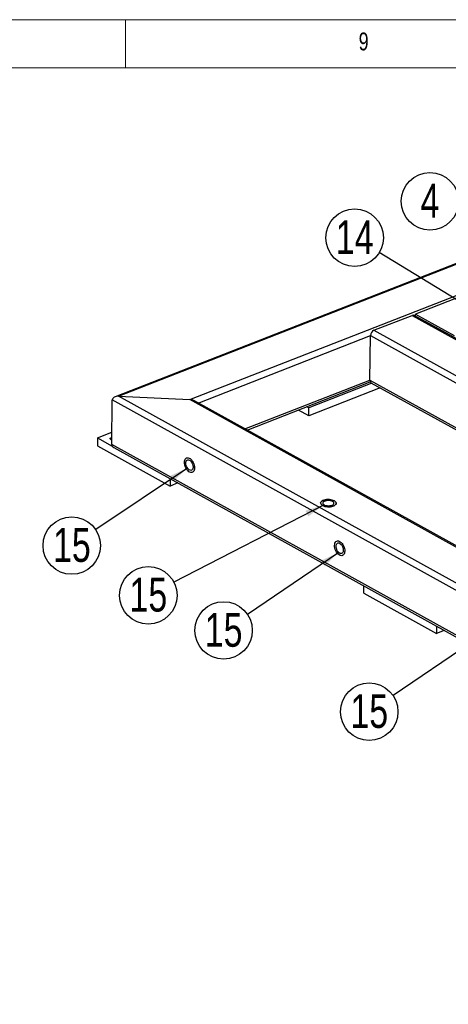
# Model space of a CAD drawing. Header units: millimetres. Extents: x 5 to 3649, y 4 to 418.
# Tile 29 of 105: x 999 to 1043, y 312 to 414. Entities that reach past the tile are written whole.
import ezdxf

# ---------------------------------------------------------------- set-up
doc = ezdxf.new("R2010")
doc.units = ezdxf.units.MM
doc.layers.add('NOTES', color=6, linetype='Continuous')
doc.layers.add('TRAIT-FORT', color=4, linetype='Continuous', lineweight=25)
doc.styles.add('SLDTEXTSTYLE0', font='TXT', dxfattribs={"width": 0.75})
doc.dimstyles.new('SLDDIMSTYLE6', dxfattribs={"dimtxt": 0.18, "dimasz": 1, "dimexe": 0, "dimexo": 0.0625, "dimgap": 0, "dimtad": 0, "dimtih": 1, "dimtoh": 1, "dimdec": 0, "dimrnd": 1e-09, "dimzin": 0, "dimdsep": 46, "dimtxsty": 'Standard', "dimblk1": 'DOT', "dimblk2": 'DOT', "dimsah": 1, "dimcen": 0.09, "dimadec": 0, "dimazin": 0, "dimtfac": 1, "dimtdec": 0, "dimtofl": 0, "dimtmove": 0, "dimatfit": 3, "dimldrblk": 'DOT', "dimfxl": 1, "dimfrac": 2, "dimtolj": 1, "dimtzin": 0, "dimarcsym": 0})
doc.dimstyles.new('SLDDIMSTYLE7', dxfattribs={"dimtxt": 0.18, "dimasz": 2, "dimexe": 0, "dimexo": 0.0625, "dimgap": 0, "dimtad": 0, "dimtih": 1, "dimtoh": 1, "dimdec": 0, "dimrnd": 1e-09, "dimzin": 0, "dimdsep": 46, "dimtxsty": 'Standard', "dimsah": 1, "dimcen": 0.09, "dimadec": 0, "dimazin": 0, "dimtfac": 2, "dimtdec": 0, "dimtofl": 0, "dimtmove": 0, "dimatfit": 3, "dimfxl": 1, "dimfrac": 2, "dimtolj": 1, "dimtzin": 0, "dimarcsym": 0})

# ---------------------------------------------------------------- blocks, each defined once
blk = doc.blocks.new('SW_NOTE_42')
at = {"layer": 'NOTES', "color": 0}
blk.add_circle((-2.32, 1.87), 2.98, dxfattribs=at)
at = {"layer": 'NOTES', "color": 0, "insert": (-2.32, 3.69), "char_height": 3.5, "attachment_point": 2, "style": 'SLDTEXTSTYLE0'}
blk.add_mtext('4', dxfattribs=at)
blk = doc.blocks.new('SW_NOTE_51')
at = {"layer": 'NOTES', "color": 0}
blk.add_circle((-2.48, -1.66), 2.98, dxfattribs=at)
at = {"layer": 'NOTES', "color": 0, "insert": (-2.47, 0.15), "char_height": 3.5, "attachment_point": 2, "style": 'SLDTEXTSTYLE0'}
blk.add_mtext('15', dxfattribs=at)
blk = doc.blocks.new('SW_NOTE_52')
at = {"layer": 'NOTES', "color": 0}
blk.add_circle((-2.47, -1.67), 2.98, dxfattribs=at)
at = {"layer": 'NOTES', "color": 0, "insert": (-2.46, 0.14), "char_height": 3.5, "attachment_point": 2, "style": 'SLDTEXTSTYLE0'}
blk.add_mtext('15', dxfattribs=at)
blk = doc.blocks.new('SW_NOTE_53')
at = {"layer": 'NOTES', "color": 0}
blk.add_circle((-2.47, -1.68), 2.98, dxfattribs=at)
at = {"layer": 'NOTES', "color": 0, "insert": (-2.46, 0.14), "char_height": 3.5, "attachment_point": 2, "style": 'SLDTEXTSTYLE0'}
blk.add_mtext('15', dxfattribs=at)
blk = doc.blocks.new('SW_NOTE_57')
at = {"layer": 'NOTES', "color": 0}
blk.add_circle((-2.65, -1.37), 2.98, dxfattribs=at)
at = {"layer": 'NOTES', "color": 0, "insert": (-2.64, 0.45), "char_height": 3.5, "attachment_point": 2, "style": 'SLDTEXTSTYLE0'}
blk.add_mtext('15', dxfattribs=at)
blk = doc.blocks.new('SW_NOTE_60')
at = {"layer": 'NOTES', "color": 0}
blk.add_circle((-2.55, 1.55), 2.98, dxfattribs=at)
at = {"layer": 'NOTES', "color": 0, "insert": (-2.54, 3.37), "char_height": 3.5, "attachment_point": 2, "style": 'SLDTEXTSTYLE0'}
blk.add_mtext('14', dxfattribs=at)
blk = doc.blocks.new('_Dot')
at = {"color": 0, "linetype": 'ByBlock', "lineweight": -2}
blk.add_line((-0.5, 0), (-1, 0), dxfattribs=at)
at = {"color": 0, "linetype": 'ByBlock', "const_width": 0.5}
blk.add_lwpolyline([(-0.25, 0, 1), (0.25, 0, 1)], format="xyb", close=True, dxfattribs=at)

msp = doc.modelspace()

# ---------------------------------------------------------------- linework, layer by layer
at = {"lineweight": 18}
for p, q in [((1202.036428, 414.439009), (618.036428, 414.439009)), ((1010.036428, 414.439009), (1010.036428, 409.439009)), ((1197.036428, 409.439009), (623.036428, 409.439009))]:
    msp.add_line(p, q, dxfattribs=at)
at = {"layer": 'TRAIT-FORT', "lineweight": 25}
for p, q in [((1079.761579, 403.046962), (1008.958895, 375.307012)), ((1009.334119, 375.363925), (1079.734767, 402.94636)), ((1016.710512, 375.024346), (1079.18526, 399.501473)), ((1056.99089, 390.520925), (1040.090056, 383.899308)), ((1035.777434, 382.209655), (1039.740384, 383.762309)), ((1039.740384, 383.762309), (1136.119941, 330.334564)), ((1136.337872, 330.33034), (1039.958315, 383.758085)), ((1040.087013, 383.686741), (1040.090056, 383.899308)), ((1040.090056, 383.899308), (1044.105871, 381.673152)), ((1035.777434, 382.209655), (1132.156991, 328.781911)), ((1017.563609, 374.668018), (1035.421922, 381.664768)), ((1035.355741, 377.042034), (1035.421922, 381.664768)), ((1035.421922, 381.664768), (1072.34548, 361.196295)), ((1022.422094, 371.974731), (1035.355741, 377.042034)), ((1035.355741, 377.042034), (1067.420814, 359.266848)), ((1022.644824, 371.851261), (1035.403607, 376.850054)), ((1036.433731, 376.247582), (1029.044125, 373.35239)), ((1035.576352, 376.722868), (1029.055804, 374.168167)), ((1035.481643, 376.775369), (1067.212735, 359.185325)), ((1008.61124, 370.363265), (1008.677421, 374.985999)), ((1113.088608, 317.105942), (1008.677421, 374.985999)), ((1113.142933, 317.817791), (1009.334119, 375.363925)), ((1009.334119, 375.363925), (1016.710512, 375.024346)), ((1113.692441, 321.262677), (1016.710512, 375.024346)), ((1113.720437, 321.363743), (1017.117266, 374.915448)), ((1029.044125, 373.35239), (1027.980785, 373.94185)), ((1029.055804, 374.168167), (1028.849844, 374.28234)), ((1029.044125, 373.35239), (1029.055804, 374.168167)), ((1007.139875, 371.043486), (1007.128196, 370.227709)), ((1007.139875, 371.043486), (1008.629333, 371.627044)), ((1007.139875, 371.043486), (1008.661794, 370.199814)), ((1007.128196, 370.227709), (1014.657848, 366.053667)), ((1113.022426, 312.483208), (1008.61124, 370.363265)), ((1008.849505, 370.034312), (1113.035966, 312.278831)), ((1014.668655, 366.808482), (1014.657848, 366.053667)), ((1015.461964, 366.368713), (1014.657848, 366.053667)), ((1034.736923, 354.922887), (1034.747729, 355.677702)), ((1034.736923, 354.922887), (1042.266576, 350.748844)), ((1042.277382, 351.503659), (1042.266576, 350.748844)), ((1043.070691, 351.06389), (1042.266576, 350.748844))]:
    msp.add_line(p, q, dxfattribs=at)
at = {"layer": 'TRAIT-FORT', "lineweight": 25, "flags": 128}
for points in [[(1008.617981, 370.834128), (1008.614399, 370.835039), (1008.535971, 370.862971), (1008.478073, 370.900287), (1008.445849, 370.943671), (1008.442163, 370.989268), (1008.467341, 371.033027), (1008.519147, 371.071059), (1008.592978, 371.099986), (1008.621891, 371.107241)], [(1016.148884, 368.514503), (1016.159737, 368.640689), (1016.188168, 368.752629), (1016.233211, 368.846509), (1016.293331, 368.919133), (1016.366481, 368.968028), (1016.45017, 368.991529), (1016.541548, 368.988835), (1016.637503, 368.960039), (1016.734768, 368.90612), (1016.83003, 368.828916), (1016.920046, 368.731054), (1017.001749, 368.615869), (1017.072358, 368.487281), (1017.129469, 368.349671), (1017.171135, 368.207723), (1017.195939, 368.066273), (1017.203036, 367.930137), (1017.192184, 367.803951), (1017.163752, 367.692012), (1017.118709, 367.598131), (1017.058589, 367.525507), (1016.985439, 367.476612), (1016.90175, 367.453111), (1016.810372, 367.455805), (1016.714417, 367.484601), (1016.617152, 367.53852), (1016.52189, 367.615724), (1016.431874, 367.713586), (1016.350171, 367.828771), (1016.279562, 367.957359), (1016.222452, 368.094969), (1016.180785, 368.236917), (1016.155981, 368.378367), (1016.148884, 368.514503)], [(1016.148884, 368.514503), (1016.159737, 368.640689), (1016.188168, 368.752629), (1016.233211, 368.846509), (1016.293331, 368.919133), (1016.366481, 368.968028), (1016.45017, 368.991529), (1016.541548, 368.988835), (1016.637503, 368.960039), (1016.734768, 368.90612), (1016.83003, 368.828916), (1016.920046, 368.731054), (1017.001749, 368.615869), (1017.072358, 368.487281), (1017.129469, 368.349671), (1017.171135, 368.207723), (1017.195939, 368.066273), (1017.203036, 367.930137), (1017.192184, 367.803951), (1017.163752, 367.692012), (1017.118709, 367.598131), (1017.058589, 367.525507), (1016.985439, 367.476612), (1016.90175, 367.453111), (1016.810372, 367.455805), (1016.714417, 367.484601), (1016.617152, 367.53852), (1016.52189, 367.615724), (1016.431874, 367.713586), (1016.350171, 367.828771), (1016.279562, 367.957359), (1016.222452, 368.094969), (1016.180785, 368.236917), (1016.155981, 368.378367), (1016.148884, 368.514503)], [(1016.299477, 368.431022), (1016.309849, 368.535748), (1016.337339, 368.625818), (1016.380662, 368.697021), (1016.437794, 368.746027), (1016.506062, 368.770546), (1016.582274, 368.76943), (1016.662866, 368.742732), (1016.744071, 368.6917), (1016.822092, 368.61872), (1016.893279, 368.527205), (1016.954305, 368.421434), (1017.002315, 368.306353), (1017.035066, 368.187342), (1017.051025, 368.069967), (1017.049447, 367.959716), (1017.030404, 367.861744), (1016.994789, 367.780632), (1016.944265, 367.720173), (1016.881196, 367.683193), (1016.80853, 367.671423), (1016.729665, 367.685412), (1016.648289, 367.724506), (1016.568207, 367.786878), (1016.493163, 367.86961), (1016.426667, 367.968835), (1016.371827, 368.079912), (1016.331209, 368.197648), (1016.30671, 368.316538), (1016.299477, 368.431022)], [(1031.684209, 364.514466), (1031.57694, 364.564072), (1031.452486, 364.603825), (1031.315084, 364.63237), (1031.169413, 364.648736), (1031.020436, 364.652366), (1030.873223, 364.643134), (1030.73279, 364.621357), (1030.603917, 364.587776), (1030.490994, 364.543533), (1030.397867, 364.490137), (1030.327705, 364.429405), (1030.2829, 364.363405), (1030.264976, 364.294385), (1030.274543, 364.224695), (1030.311277, 364.156708), (1030.373926, 364.092741), (1030.460357, 364.03497), (1030.567626, 363.985364), (1030.692081, 363.945611), (1030.829483, 363.917066), (1030.975153, 363.9007), (1031.124131, 363.897071), (1031.271343, 363.906302), (1031.411776, 363.928079), (1031.540649, 363.96166), (1031.653572, 364.005903), (1031.7467, 364.059299), (1031.816861, 364.120031), (1031.861667, 364.186031), (1031.879591, 364.255052), (1031.870023, 364.324741), (1031.833289, 364.392728), (1031.77064, 364.456695), (1031.684209, 364.514466)], [(1031.684209, 364.514466), (1031.77064, 364.456695), (1031.833289, 364.392728), (1031.870023, 364.324741), (1031.879591, 364.255052), (1031.861667, 364.186031), (1031.816861, 364.120031), (1031.7467, 364.059299), (1031.653572, 364.005903), (1031.540649, 363.96166), (1031.411776, 363.928079), (1031.271343, 363.906302), (1031.124131, 363.897071), (1030.975153, 363.9007), (1030.829483, 363.917066), (1030.692081, 363.945611), (1030.567626, 363.985364), (1030.460357, 364.03497), (1030.373926, 364.092741), (1030.311277, 364.156708), (1030.274543, 364.224695), (1030.264976, 364.294385), (1030.2829, 364.363405), (1030.327705, 364.429405), (1030.397867, 364.490137), (1030.490994, 364.543533), (1030.603917, 364.587776), (1030.73279, 364.621357), (1030.873223, 364.643134), (1031.020436, 364.652366), (1031.169413, 364.648736), (1031.315084, 364.63237), (1031.452486, 364.603825), (1031.57694, 364.564072), (1031.684209, 364.514466)], [(1031.509373, 364.445967), (1031.418222, 364.486828), (1031.310894, 364.517771), (1031.19241, 364.537349), (1031.068308, 364.544647), (1030.944393, 364.539323), (1030.826457, 364.521627), (1030.720016, 364.492385), (1030.630047, 364.452966), (1030.560756, 364.405212), (1030.515383, 364.351356), (1030.496051, 364.293917), (1030.503662, 364.23558), (1030.537862, 364.179073), (1030.59705, 364.127038), (1030.67846, 364.081909), (1030.778285, 364.045795), (1030.891856, 364.020385), (1031.013865, 364.006868), (1031.138604, 364.005875), (1031.260243, 364.017453), (1031.373093, 364.04106), (1031.471877, 364.075593), (1031.551977, 364.119437), (1031.609647, 364.170541), (1031.64219, 364.226517), (1031.648085, 364.284747), (1031.627056, 364.342507), (1031.580087, 364.397098), (1031.509373, 364.445967)], [(1031.710167, 359.888148), (1031.721019, 360.014335), (1031.749451, 360.126274), (1031.794494, 360.220154), (1031.854614, 360.292778), (1031.927764, 360.341673), (1032.011453, 360.365174), (1032.102831, 360.362481), (1032.198786, 360.333684), (1032.296051, 360.279766), (1032.391313, 360.202561), (1032.481328, 360.1047), (1032.563032, 359.989514), (1032.633641, 359.860927), (1032.690751, 359.723316), (1032.732418, 359.581369), (1032.757222, 359.439919), (1032.764318, 359.303782), (1032.753466, 359.177596), (1032.725035, 359.065657), (1032.679992, 358.971777), (1032.619872, 358.899153), (1032.546722, 358.850258), (1032.463033, 358.826757), (1032.371655, 358.82945), (1032.2757, 358.858247), (1032.178435, 358.912165), (1032.083173, 358.98937), (1031.993157, 359.087231), (1031.911454, 359.202417), (1031.840844, 359.331004), (1031.783734, 359.468615), (1031.742068, 359.610562), (1031.717264, 359.752012), (1031.710167, 359.888148)], [(1031.710167, 359.888148), (1031.721019, 360.014335), (1031.749451, 360.126274), (1031.794494, 360.220154), (1031.854614, 360.292778), (1031.927764, 360.341673), (1032.011453, 360.365174), (1032.102831, 360.362481), (1032.198786, 360.333684), (1032.296051, 360.279766), (1032.391313, 360.202561), (1032.481328, 360.1047), (1032.563032, 359.989514), (1032.633641, 359.860927), (1032.690751, 359.723316), (1032.732418, 359.581369), (1032.757222, 359.439919), (1032.764318, 359.303782), (1032.753466, 359.177596), (1032.725035, 359.065657), (1032.679992, 358.971777), (1032.619872, 358.899153), (1032.546722, 358.850258), (1032.463033, 358.826757), (1032.371655, 358.82945), (1032.2757, 358.858247), (1032.178435, 358.912165), (1032.083173, 358.98937), (1031.993157, 359.087231), (1031.911454, 359.202417), (1031.840844, 359.331004), (1031.783734, 359.468615), (1031.742068, 359.610562), (1031.717264, 359.752012), (1031.710167, 359.888148)], [(1031.86076, 359.804668), (1031.871131, 359.909393), (1031.898621, 359.999463), (1031.941945, 360.070666), (1031.999076, 360.119673), (1032.067344, 360.144191), (1032.143556, 360.143075), (1032.224149, 360.116377), (1032.305354, 360.065345), (1032.383374, 359.992365), (1032.454562, 359.90085), (1032.515587, 359.795079), (1032.563598, 359.679998), (1032.596348, 359.560987), (1032.612308, 359.443612), (1032.610729, 359.333361), (1032.591687, 359.235389), (1032.556071, 359.154277), (1032.505548, 359.093818), (1032.442478, 359.056839), (1032.369812, 359.045068), (1032.290948, 359.059057), (1032.209572, 359.098152), (1032.12949, 359.160523), (1032.054446, 359.243255), (1031.98795, 359.34248), (1031.93311, 359.453557), (1031.892491, 359.571294), (1031.867993, 359.690183), (1031.86076, 359.804668)]]:
    msp.add_lwpolyline(points, dxfattribs=at)
at = {"layer": 'TRAIT-FORT', "lineweight": 25}
for centre, radius, start, end in [((1039.844982, 383.53488), 0.250329, 63.08073313, 114.69839068), ((1036.044341, 381.647091), 0.62267, 115.38193014, 178.37319198), ((1035.640946, 377.013636), 0.286615, 174.31364017, 236.23363633)]:
    msp.add_arc(centre, radius, start, end, dxfattribs=at)
for centre, start_param, end_param in [((1009.328279, 374.956036), 1.6033753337, 3.1741716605), ((1009.328279, 374.956036), 1.6033753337, 3.1741716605), ((1016.704672, 374.616457), 0.9257662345, 1.6033753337), ((1016.704672, 374.616457), 0.9257662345, 1.6033753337), ((1009.262098, 370.333302), 3.1741716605, 4.0673588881), ((1009.262098, 370.333302), 3.1741716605, 4.0673588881)]:
    msp.add_ellipse(centre, major_axis=(0.650323, -0.043233), ratio=0.6253755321, start_param=start_param, end_param=end_param, dxfattribs=at)

# ---------------------------------------------------------------- block references
at = {"layer": 'NOTES'}
for name, p in [('SW_NOTE_42', (1043.912846, 393.722982)), ('SW_NOTE_60', (1036.337831, 390.267646)), ('SW_NOTE_51', (1006.958068, 361.534806)), ('SW_NOTE_57', (1015.057941, 356.081175)), ('SW_NOTE_52', (1022.674673, 352.739645)), ('SW_NOTE_53', (1037.765598, 344.316995))]:
    msp.add_blockref(name, p, dxfattribs=at)

# ---------------------------------------------------------------- texts
at = {"layer": 'NOTES', "insert": (1034.203103, 413.107026), "char_height": 1.852083, "attachment_point": 1, "style": 'SLDTEXTSTYLE0'}
msp.add_mtext('9', dxfattribs=at)

# ---------------------------------------------------------------- leaders
at = {"layer": 'NOTES'}
for points, dimstyle in [([(1045.181002, 384.876549), (1036.337831, 390.267646)], 'SLDDIMSTYLE6'), ([(1016.45601, 367.921385), (1006.958068, 361.534806)], 'SLDDIMSTYLE7'), ([(1030.619507, 364.112542), (1015.057941, 356.081175)], 'SLDDIMSTYLE7'), ([(1032.134681, 359.155723), (1022.674673, 352.739645)], 'SLDDIMSTYLE7'), ([(1047.239089, 350.77042), (1037.765598, 344.316995)], 'SLDDIMSTYLE7')]:
    msp.add_leader(points, dimstyle=dimstyle, dxfattribs=at)

doc.saveas('drawing.dxf')
